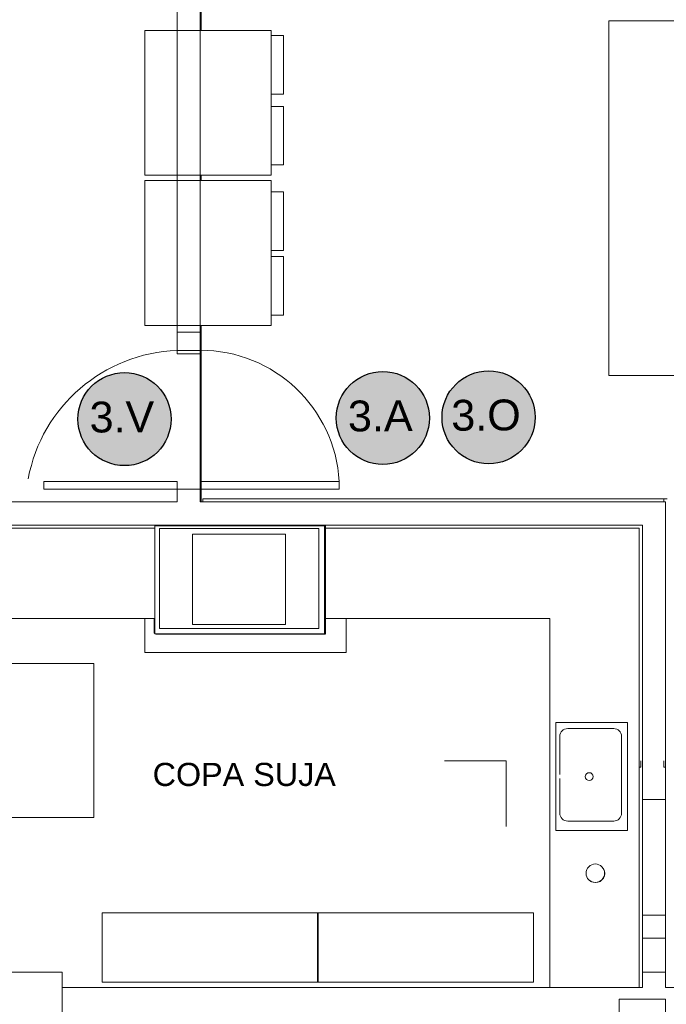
# Model space of a CAD drawing. Extents: x -1871171.1 to -1871111.3, y 2848215.5 to 2848272.6.
# Tile 35 of 121: x -1871148.1 to -1871143.9, y 2848228.9 to 2848235.3. Entities that reach past the tile are written whole.
import ezdxf
from ezdxf.enums import TextEntityAlignment as Align

# ---------------------------------------------------------------- set-up
doc = ezdxf.new("R2010")
doc.units = 0
doc.header["$MEASUREMENT"] = 0
for name, color, linetype, lineweight in [('6075-BSE-ARQ-TERR$0$K-BSE-ARQ-ALV', 7, 'CONTINUOUS', 5), ('6075-BSE-ARQ-TERR$0$K-BSE-ARQ-LAY', 252, 'CONTINUOUS', 5), ('6075-BSE-ARQ-TERR$0$K-BSE-ARQ-MOB', 8, 'CONTINUOUS', 5), ('6075-BSE-ARQ-TERR$0$K-BSE-ARQ-SAN', 8, 'CONTINUOUS', 5), ('6075-BSE-ARQ-TERR$0$K-BSE-ARQ-TXT', 254, 'CONTINUOUS', 5)]:
    doc.layers.add(name, color=color, linetype=linetype, lineweight=lineweight)
doc.layers.add('K-NV2-ARQ-TXT-GER', color=1, linetype='CONTINUOUS')
doc.styles.add('6075-BSE-ARQ-TERR$0$Standard', font='arial.ttf')
doc.styles.add('ARIAL', font='arial.ttf')

# ---------------------------------------------------------------- blocks, each defined once
blk = doc.blocks.new('6075-BSE-ARQ-TERR')
at = {"layer": '6075-BSE-ARQ-TERR$0$K-BSE-ARQ-ALV'}
for p, q in [((18.9444, -35.8224), (18.9444, -38.4885)), ((19.0944, -39.45), (19.0944, -35.8177)), ((19.0944, -38.35), (18.9444, -38.35)), ((18.9444, -38.468), (19.0944, -38.468)), ((18.9444, -38.4885), (19.0944, -38.4885)), ((18.9444, -39.317), (18.9444, -39.45)), ((18.9444, -39.45), (17.45, -39.45)), ((22.11, -39.45), (19.0944, -39.45)), ((19.111, -39.43), (22.12, -39.43)), ((19.111, -39.45), (19.111, -39.43)), ((22.1, -39.45), (22.1, -39.43)), ((22.11, -39.45), (22.11, -41.38)), ((17.6, -39.6), (21.96, -39.6)), ((21.96, -39.6), (21.96, -41.38)), ((18.2, -42.5), (17.8, -42.5)), ((18.2, -42.9), (18.2, -42.5)), ((21.96, -42.5), (21.96, -42.6)), ((22.11, -42.5), (22.11, -42.6)), ((18.2, -42.6), (21.96, -42.6)), ((52.24, -42.6), (22.11, -42.6)), ((21.81, -42.9), (21.81, -42.675)), ((22.11, -42.675), (21.81, -42.675)), ((22.11, -44.2503), (22.11, -42.675))]:
    blk.add_line(p, q, dxfattribs=at)
at = {"layer": '6075-BSE-ARQ-TERR$0$K-BSE-ARQ-LAY'}
for p, q in [((19.101, -36.3912), (19.101, -35.81)), ((32.2403, -36.3299), (21.743, -36.3299)), ((21.743, -36.3299), (21.743, -38.6299)), ((19.101, -37.3662), (19.101, -37.3312)), ((19.101, -39.45), (19.101, -38.3062)), ((21.743, -38.6299), (32.2403, -38.6299)), ((18.9444, -39.317), (18.0802, -39.317)), ((18.0802, -39.368), (18.0802, -39.317)), ((19.0944, -39.317), (19.9946, -39.317)), ((19.9946, -39.368), (19.9946, -39.317)), ((19.9946, -39.368), (18.0802, -39.368)), ((17.6063, -39.62), (18.8, -39.62)), ((18.8, -39.6063), (18.8, -40.3063)), ((19.9, -39.6063), (18.8, -39.6063)), ((18.8294, -39.6233), (18.8294, -40.2715)), ((19.862, -39.6233), (18.8294, -39.6233)), ((19.0445, -39.6597), (19.0445, -40.2463)), ((19.6474, -39.6597), (19.0445, -39.6597)), ((19.6474, -40.2463), (19.6474, -39.6597)), ((19.862, -40.2715), (19.862, -39.6233)), ((19.9063, -39.6063), (19.9, -39.6063)), ((19.9, -40.3063), (19.9, -39.6063)), ((19.9063, -40.3063), (19.9063, -39.6063)), ((19.9063, -39.62), (21.94, -39.62)), ((21.94, -39.62), (21.94, -42.6)), ((17.6013, -40.2069), (18.8, -40.2069)), ((18.7342, -40.2069), (18.7342, -40.4263)), ((18.7963, -40.301), (18.7963, -40.2069)), ((19.9063, -40.2069), (21.36, -40.2069)), ((20.041, -40.2069), (20.041, -40.4263)), ((21.36, -40.2069), (21.36, -42.6)), ((18.8, -40.301), (18.7963, -40.301)), ((18.8294, -40.2715), (19.862, -40.2715)), ((19.0445, -40.2463), (19.6474, -40.2463)), ((18.8, -40.3063), (19.9, -40.3063)), ((18.8063, -40.3082), (18.8063, -40.3063)), ((19.9063, -40.3082), (18.8063, -40.3082)), ((18.7342, -40.4263), (20.041, -40.4263)), ((20.6773, -41.1286), (21.0773, -41.1286)), ((21.0773, -41.1286), (21.0773, -41.5548)), ((21.96, -41.38), (21.96, -42.5)), ((22.11, -41.38), (21.96, -41.38)), ((22.11, -42.5), (22.11, -41.38)), ((21.96, -42.13), (22.11, -42.13)), ((22.11, -42.28), (21.96, -42.28)), ((21.96, -42.5), (22.11, -42.5))]:
    blk.add_line(p, q, dxfattribs=at)
blk.add_circle((21.6549, -41.8588), 0.06, dxfattribs=at)
for centre, radius, start, end in [((18.9807, -39.4856), 1.0183, 92.04491, 169.47222), ((19.0944, -39.368), 0.9017, 3.2424, 90), ((21.6557, -41.8596), 0.06, 225, 45.08116)]:
    blk.add_arc(centre, radius, start, end, dxfattribs=at)
at = {"layer": '6075-BSE-ARQ-TERR$0$K-BSE-ARQ-MOB'}
for p, q in [((19.5542, -36.3912), (18.7342, -36.3912)), ((18.7342, -36.3912), (18.7342, -37.3312)), ((19.5542, -37.3312), (19.5542, -36.3912)), ((19.6344, -36.4241), (19.5542, -36.4241)), ((19.6344, -36.8041), (19.6344, -36.4241)), ((19.5542, -36.8041), (19.6344, -36.8041)), ((19.6344, -36.8841), (19.5542, -36.8841)), ((19.6344, -37.2641), (19.6344, -36.8841)), ((19.5542, -37.2641), (19.6344, -37.2641)), ((18.7342, -37.3312), (19.5542, -37.3312)), ((19.5542, -37.3662), (18.7342, -37.3662)), ((18.7342, -37.3662), (18.7342, -38.3062)), ((19.5542, -38.3062), (19.5542, -37.3662)), ((19.6344, -37.4391), (19.5542, -37.4391)), ((19.6344, -37.8191), (19.6344, -37.4391)), ((19.5542, -37.8191), (19.6344, -37.8191)), ((19.6344, -37.8591), (19.5542, -37.8591)), ((19.6344, -38.2391), (19.6344, -37.8591)), ((19.5542, -38.2391), (19.6344, -38.2391)), ((18.7342, -38.3062), (19.5542, -38.3062)), ((18.4055, -40.4978), (17.7055, -40.4978)), ((18.4055, -41.4978), (18.4055, -40.4978)), ((21.95, -41.1704), (21.95, -41.1304)), ((22.1, -41.1704), (22.1, -41.1304)), ((21.94, -41.1704), (21.95, -41.1704)), ((22.11, -41.1704), (22.1, -41.1704)), ((17.7055, -41.4978), (18.4055, -41.4978)), ((21.2547, -42.1163), (18.4576, -42.1163)), ((18.4576, -42.1163), (18.4576, -42.5663)), ((19.8547, -42.1163), (19.8547, -42.5663)), ((19.8576, -42.5663), (19.8576, -42.1163)), ((21.2547, -42.5663), (21.2547, -42.1163)), ((18.4576, -42.5663), (21.2547, -42.5663))]:
    blk.add_line(p, q, dxfattribs=at)
at = {"layer": '6075-BSE-ARQ-TERR$0$K-BSE-ARQ-SAN'}
for p, q in [((21.3981, -40.8819), (21.3981, -41.5819)), ((21.8631, -40.8819), (21.3981, -40.8819)), ((21.7742, -40.92), (21.4758, -40.92)), ((21.8631, -41.5819), (21.8631, -40.8819)), ((21.425, -40.9708), (21.425, -41.2192)), ((21.825, -41.4692), (21.825, -40.9708)), ((21.425, -41.2446), (21.425, -41.4692)), ((21.4758, -41.52), (21.7742, -41.52)), ((21.3981, -41.5819), (21.8631, -41.5819))]:
    blk.add_line(p, q, dxfattribs=at)
blk.add_circle((21.6154, -41.2319), 0.0254, dxfattribs=at)
for centre, start, end in [((21.4758, -40.9708), 90, 180), ((21.7742, -40.9708), 0, 90), ((21.4758, -41.4692), 180, 270), ((21.7742, -41.4692), 270, 0)]:
    blk.add_arc(centre, 0.0508, start, end, dxfattribs=at)
at = {"layer": '6075-BSE-ARQ-TERR$0$K-BSE-ARQ-TXT', "insert": (18.7857, -41.1429), "char_height": 0.15, "width": 4.387734, "attachment_point": 1, "line_spacing_factor": 0.984796, "style": '6075-BSE-ARQ-TERR$0$Standard'}
blk.add_mtext('COPA SUJA', dxfattribs=at)

msp = doc.modelspace()

# ---------------------------------------------------------------- hatches: boundary and pattern name
at = {"layer": 'K-NV2-ARQ-TXT-GER', "lineweight": -3}
h = msp.add_hatch(color=41, dxfattribs=at)
h.dxf.hatch_style = 1
edge = h.paths.add_edge_path()
edge.add_arc((-1871147.4025, 2848232.6696), 0.3017, 0, 360)
h = msp.add_hatch(color=41, dxfattribs=at)
h.dxf.hatch_style = 1
edge = h.paths.add_edge_path()
edge.add_arc((-1871145.728, 2848232.6765), 0.3017, 0, 360)
h = msp.add_hatch(color=41, dxfattribs=at)
h.dxf.hatch_style = 1
edge = h.paths.add_edge_path()
edge.add_arc((-1871145.0428, 2848232.6813), 0.3017, 0, 360)

# ---------------------------------------------------------------- linework, layer by layer
at = {"layer": 'K-NV2-ARQ-TXT-GER'}
for centre in [(-1871147.4025, 2848232.6696), (-1871145.728, 2848232.6765), (-1871145.0428, 2848232.6813)]:
    msp.add_circle(centre, 0.3017, dxfattribs=at)

# ---------------------------------------------------------------- block references
at = {"layer": 'K-NV2-ARQ-TXT-GER', "color": 31, "lineweight": -3, "true_color": 0xffbf80}
msp.add_blockref('6075-BSE-ARQ-TERR', (-1871166.006, 2848271.5826), dxfattribs=at)

# ---------------------------------------------------------------- texts
at = {"layer": 'K-NV2-ARQ-TXT-GER', "style": 'ARIAL'}
for tag, p in [('3.V', (-1871147.4193, 2848232.684)), ('3.A', (-1871145.7448, 2848232.6909)), ('3.O', (-1871145.0596, 2848232.6957))]:
    msp.add_attdef(tag, text='', height=0.2, rotation=0.39116, dxfattribs=at).set_placement(p, align=Align.MIDDLE_CENTER)

doc.saveas('drawing.dxf')
